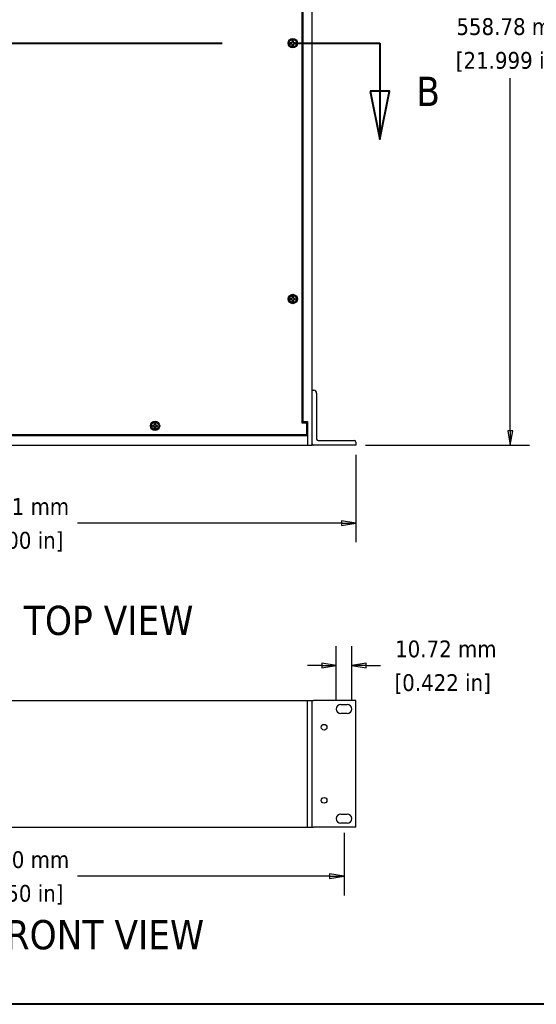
# Model space of a CAD drawing. Header units: millimetres. Extents: x 64 to 1798, y 64 to 1375.
# Tile 2 of 66: x 451 to 810, y 64 to 749. Entities that reach past the tile are written whole.
import ezdxf

# ---------------------------------------------------------------- set-up
doc = ezdxf.new("R2010")
doc.units = ezdxf.units.MM
doc.header["$LTSCALE"] = 6.666667
doc.linetypes.add('DOUBLE_DASH_CHAIN', pattern=[1.2403, 0.6614, -0.0827, 0.1654, -0.0827, 0.1654, -0.0827])
for name, color, linetype, lineweight in [('Border (ANSI)', 7, 'Continuous', 40), ('Dimension (ANSI)', 7, 'Continuous', 25), ('Section Line (ANSI)', 7, 'DOUBLE_DASH_CHAIN', 40), ('Symbol (ANSI)', 7, 'Continuous', 25), ('Visible (ANSI)', 7, 'Continuous', 25)]:
    doc.layers.add(name, color=color, linetype=linetype, lineweight=lineweight)
doc.styles.add('Note Text (ANSI)', font='tahoma.ttf')
doc.styles.add('Note Text (ANSI) - 3DA', font='tahoma.ttf')
doc.styles.add('Text Style66', font='tahoma.ttf')
doc.dimstyles.new('Default - mm (ANSI)', dxfattribs={"dimscale": 6.666667, "dimtxt": 1.75, "dimasz": 1.5, "dimexe": 2, "dimexo": 1, "dimgap": 0.8, "dimtad": 0, "dimtih": 1, "dimtoh": 1, "dimrnd": 1e-08, "dimzin": 0, "dimdsep": 46, "dimtxsty": 'Note Text (ANSI)', "dimblk": 'Filled-2', "dimcen": 0.09, "dimdle": 10, "dimclrd": 256, "dimclre": 256, "dimclrt": 256, "dimadec": 1, "dimazin": 0, "dimtfac": 1.741714, "dimtofl": 0, "dimtmove": 0, "dimatfit": 3, "dimldrblk": 'Filled-1', "dimfxl": 1, "dimtolj": 1, "dimtzin": 0, "dimlwd": -1, "dimlwe": -1, "dimarcsym": 0})

# ---------------------------------------------------------------- blocks, each defined once
blk = doc.blocks.new('Borders Default Border')
at = {"layer": 'Border (ANSI)', "flags": 128}
blk.add_lwpolyline([(9.65, 9.65), (9.65, 206.25), (269.75, 206.25), (269.75, 9.65), (9.65, 9.65)], dxfattribs=at)
blk = doc.blocks.new('2dTransSection1')
at = {"layer": 'Section Line (ANSI)', "linetype": 'DOUBLE_DASH_CHAIN', "ltscale": 13.700486}
blk.add_line((28.35, 109.87), (105.21, 109.87), dxfattribs=at)
at = {"layer": 'Section Line (ANSI)', "linetype": 'Continuous'}
for p, q in [((28.35, 109.87), (37.24, 109.87)), ((28.35, 109.87), (28.35, 104.87)), ((96.32, 109.87), (105.21, 109.87)), ((105.21, 109.87), (105.21, 104.87)), ((27.35, 104.87), (28.35, 99.87)), ((29.35, 104.87), (27.35, 104.87)), ((28.35, 104.87), (28.35, 99.87)), ((28.35, 99.87), (29.35, 104.87)), ((104.21, 104.87), (105.21, 99.87)), ((106.21, 104.87), (104.21, 104.87)), ((105.21, 104.87), (105.21, 99.87)), ((105.21, 99.87), (106.21, 104.87))]:
    blk.add_line(p, q, dxfattribs=at)
at = {"layer": 'Section Line (ANSI)', "linetype": 'Continuous', "flags": 128}
for points in [[(27.35, 104.87), (28.35, 99.87), (29.35, 104.87), (27.35, 104.87)], [(104.21, 104.87), (105.21, 99.87), (106.21, 104.87), (104.21, 104.87)]]:
    blk.add_lwpolyline(points, dxfattribs=at)
at = {"layer": 'Section Line (ANSI)'}
for points in [[(27.35, 104.87), (28.35, 99.87), (29.35, 104.87), (27.35, 104.87)], [(104.21, 104.87), (105.21, 99.87), (106.21, 104.87), (104.21, 104.87)]]:
    blk.add_solid(points, dxfattribs=at)
at = {"layer": 'Section Line (ANSI)', "attachment_point": 7}
for insert, char_height, style in [((22.71, 103.37), 3, 'Text Style66'), ((109.01, 103.32), 3.05, 'Note Text (ANSI) - 3DA')]:
    blk.add_mtext('B', dxfattribs=dict(at, insert=insert, char_height=char_height, style=style))
blk = doc.blocks.new('Filled-2')
at = {"color": 0}
for p, q in [((0, 0), (-1, 0.167)), ((-1, 0.167), (-1, -0.167)), ((-1, 0), (0, 0)), ((-1, -0.167), (0, 0))]:
    blk.add_line(p, q, dxfattribs=at)
at = {"color": 0, "flags": 128}
blk.add_lwpolyline([(-1, -0.167), (0, 0), (-1, 0.167), (-1, -0.167)], dxfattribs=at)
at = {"color": 0}
blk.add_solid([(-1, -0.167), (0, 0), (-1, 0.167), (-1, -0.167)], dxfattribs=at)
blk = doc.blocks.new('*D9')
at = {"layer": 'Defpoints', "color": 0, "transparency": 16777216}
for p in [(202.08, 453.06), (684.69, 453.06), (684.69, 398.82)]:
    blk.add_point(p, dxfattribs=at)
at = {"layer": 'Dimension (ANSI)', "transparency": 16777216}
for p, q in [((202.08, 446.39), (202.08, 385.49)), ((684.69, 446.39), (684.69, 385.49)), ((212.08, 398.82), (395.74, 398.82)), ((674.69, 398.82), (491.04, 398.82))]:
    blk.add_line(p, q, dxfattribs=at)
at = {"layer": 'Dimension (ANSI)', "transparency": 16777216, "xscale": 10, "yscale": 10, "zscale": 10, "rotation": 180}
blk.add_blockref('Filled-2', (202.08, 398.82), dxfattribs=at)
at = {"layer": 'Dimension (ANSI)', "transparency": 16777216, "xscale": 10, "yscale": 10, "zscale": 10}
blk.add_blockref('Filled-2', (684.69, 398.82), dxfattribs=at)
at = {"layer": 'Dimension (ANSI)', "transparency": 16777216, "char_height": 11.6667, "attachment_point": 5, "style": 'Note Text (ANSI)'}
for s, insert in [('\\A1; 482.61 mm', (443.39, 410.25)), ('\\A1;[19.000 in]', (443.39, 385.86))]:
    blk.add_mtext(s, dxfattribs=dict(at, insert=insert))
blk = doc.blocks.new('Filled-1')
at = {"color": 0}
for p, q in [((0, 0), (-1, 0.333)), ((-1, 0.333), (-1, -0.333)), ((-1, 0), (0, 0)), ((-1, -0.333), (0, 0))]:
    blk.add_line(p, q, dxfattribs=at)
at = {"color": 0, "flags": 128}
blk.add_lwpolyline([(-1, -0.333), (0, 0), (-1, 0.333), (-1, -0.333)], dxfattribs=at)
at = {"color": 0}
blk.add_solid([(-1, -0.333), (0, 0), (-1, 0.333), (-1, -0.333)], dxfattribs=at)
blk = doc.blocks.new('*D10')
at = {"layer": 'Defpoints', "color": 0, "transparency": 16777216}
for p in [(654.21, 1011.84), (792.09, 1011.84), (684.69, 453.06)]:
    blk.add_point(p, dxfattribs=at)
at = {"layer": 'Dimension (ANSI)', "transparency": 16777216}
for p, q in [((660.88, 1011.84), (805.42, 1011.84)), ((792.09, 1001.84), (792.09, 756.85)), ((792.09, 463.06), (792.09, 708.05)), ((691.36, 453.06), (805.42, 453.06))]:
    blk.add_line(p, q, dxfattribs=at)
at = {"layer": 'Dimension (ANSI)', "transparency": 16777216, "xscale": 10, "yscale": 10, "zscale": 10}
for p, rotation in [((792.09, 1011.84), 90), ((792.09, 453.06), 270)]:
    blk.add_blockref('Filled-2', p, dxfattribs=dict(at, rotation=rotation))
at = {"layer": 'Dimension (ANSI)', "transparency": 16777216, "char_height": 11.6667, "attachment_point": 5, "style": 'Note Text (ANSI)'}
for s, insert in [('\\A1; 558.78 mm', (792.09, 743.88)), ('\\A1;[21.999 in]', (792.09, 719.48))]:
    blk.add_mtext(s, dxfattribs=dict(at, insert=insert))
blk = doc.blocks.new('*D19')
at = {"layer": 'Defpoints', "color": 0, "transparency": 16777216}
for p in [(210.34, 190.25), (676.44, 190.25), (210.34, 153.42)]:
    blk.add_point(p, dxfattribs=at)
at = {"layer": 'Dimension (ANSI)', "transparency": 16777216}
for p, q in [((210.34, 183.59), (210.34, 140.09)), ((676.44, 183.59), (676.44, 140.09)), ((220.34, 153.42), (395.78, 153.42)), ((666.44, 153.42), (491.09, 153.42))]:
    blk.add_line(p, q, dxfattribs=at)
at = {"layer": 'Dimension (ANSI)', "transparency": 16777216, "xscale": 10, "yscale": 10, "zscale": 10, "rotation": 180}
blk.add_blockref('Filled-2', (210.34, 153.42), dxfattribs=at)
at = {"layer": 'Dimension (ANSI)', "transparency": 16777216, "xscale": 10, "yscale": 10, "zscale": 10}
blk.add_blockref('Filled-2', (676.44, 153.42), dxfattribs=at)
at = {"layer": 'Dimension (ANSI)', "transparency": 16777216, "char_height": 11.6667, "attachment_point": 5, "style": 'Note Text (ANSI)'}
for s, insert in [('\\A1; 466.10 mm', (443.43, 164.82)), ('\\A1;[18.350 in]', (443.43, 140.45))]:
    blk.add_mtext(s, dxfattribs=dict(at, insert=insert))
blk = doc.blocks.new('*D22')
at = {"layer": 'Defpoints', "color": 0, "transparency": 16777216}
for p in [(681.8, 299.9), (671.08, 269.63), (681.8, 269.63)]:
    blk.add_point(p, dxfattribs=at)
at = {"layer": 'Dimension (ANSI)', "transparency": 16777216}
for p, q in [((671.08, 276.3), (671.08, 313.23)), ((681.8, 276.3), (681.8, 313.23)), ((661.08, 299.9), (651.08, 299.9)), ((691.8, 299.9), (701.8, 299.9))]:
    blk.add_line(p, q, dxfattribs=at)
at = {"layer": 'Dimension (ANSI)', "transparency": 16777216, "xscale": 10, "yscale": 10, "zscale": 10}
blk.add_blockref('Filled-2', (671.08, 299.9), dxfattribs=at)
at = {"layer": 'Dimension (ANSI)', "transparency": 16777216, "xscale": 10, "yscale": 10, "zscale": 10, "rotation": 180}
blk.add_blockref('Filled-2', (681.8, 299.9), dxfattribs=at)
at = {"layer": 'Dimension (ANSI)', "transparency": 16777216, "char_height": 11.6667, "attachment_point": 5, "style": 'Note Text (ANSI)'}
for s, insert in [('\\A1; 10.72 mm', (745.07, 311.3)), ('\\A1;[0.422 in]', (745.07, 286.93))]:
    blk.add_mtext(s, dxfattribs=dict(at, insert=insert))

msp = doc.modelspace()

# ---------------------------------------------------------------- linework, layer by layer
at = {"layer": 'Visible (ANSI)'}
for p, q in [((654.2145, 453.0576), (654.2145, 1011.8376)), ((647.1102, 996.3663), (647.1102, 468.5289)), ((647.8645, 995.3376), (647.8645, 469.5576)), ((639.7522, 732.8066), (639.0524, 732.8066)), ((640.2471, 733.0116), (639.7522, 732.8066)), ((639.7687, 732.7239), (639.7522, 732.8066)), ((640.4521, 733.5064), (640.2471, 733.0116)), ((640.3423, 732.9163), (640.2471, 733.0116)), ((640.4521, 734.2063), (640.4521, 733.5064)), ((640.5347, 733.49), (640.4521, 733.5064)), ((641.0874, 733.49), (641.17, 733.5064)), ((641.17, 733.5064), (641.17, 734.2063)), ((641.375, 733.0116), (641.17, 733.5064)), ((641.2797, 732.9163), (641.375, 733.0116)), ((641.8699, 732.8066), (641.375, 733.0116)), ((641.8534, 732.7239), (641.8699, 732.8066)), ((642.5697, 732.8066), (641.8699, 732.8066)), ((639.0524, 732.0886), (639.7522, 732.0886)), ((639.7687, 732.1713), (639.7522, 732.0886)), ((639.7522, 732.0886), (640.2471, 731.8836)), ((640.3423, 731.9789), (640.2471, 731.8836)), ((640.2471, 731.8836), (640.4521, 731.3888)), ((640.5347, 731.4052), (640.4521, 731.3888)), ((640.4521, 731.3888), (640.4521, 730.6889)), ((641.0874, 731.4052), (641.17, 731.3888)), ((641.17, 731.3888), (641.375, 731.8836)), ((641.17, 730.6889), (641.17, 731.3888)), ((641.2797, 731.9789), (641.375, 731.8836)), ((641.375, 731.8836), (641.8699, 732.0886)), ((641.8534, 732.1713), (641.8699, 732.0886)), ((641.8699, 732.0886), (642.5697, 732.0886)), ((639.7522, 555.0066), (639.0524, 555.0066)), ((640.2471, 555.2116), (639.7522, 555.0066)), ((639.7687, 554.9239), (639.7522, 555.0066)), ((640.4521, 555.7064), (640.2471, 555.2116)), ((640.3423, 555.1163), (640.2471, 555.2116)), ((640.4521, 556.4063), (640.4521, 555.7064)), ((640.5347, 555.69), (640.4521, 555.7064)), ((641.0874, 555.69), (641.17, 555.7064)), ((641.17, 555.7064), (641.17, 556.4063)), ((641.375, 555.2116), (641.17, 555.7064)), ((641.2797, 555.1163), (641.375, 555.2116)), ((641.8699, 555.0066), (641.375, 555.2116)), ((641.8534, 554.9239), (641.8699, 555.0066)), ((642.5697, 555.0066), (641.8699, 555.0066)), ((639.0524, 554.2886), (639.7522, 554.2886)), ((639.7687, 554.3713), (639.7522, 554.2886)), ((639.7522, 554.2886), (640.2471, 554.0836)), ((640.3423, 554.1789), (640.2471, 554.0836)), ((640.2471, 554.0836), (640.4521, 553.5888)), ((640.5347, 553.6052), (640.4521, 553.5888)), ((640.4521, 553.5888), (640.4521, 552.8889)), ((641.0874, 553.6052), (641.17, 553.5888)), ((641.17, 553.5888), (641.375, 554.0836)), ((641.17, 552.8889), (641.17, 553.5888)), ((641.2797, 554.1789), (641.375, 554.0836)), ((641.375, 554.0836), (641.8699, 554.2886)), ((641.8534, 554.3713), (641.8699, 554.2886)), ((641.8699, 554.2886), (642.5697, 554.2886)), ((654.2145, 491.1576), (655.3895, 491.1576)), ((657.3895, 489.1576), (657.3895, 457.2326)), ((543.9307, 466.8051), (543.2309, 466.8051)), ((543.2309, 466.0871), (543.9307, 466.0871)), ((544.4256, 467.0101), (543.9307, 466.8051)), ((543.9472, 466.7224), (543.9307, 466.8051)), ((543.9472, 466.1698), (543.9307, 466.0871)), ((543.9307, 466.0871), (544.4256, 465.8821)), ((544.6306, 467.5049), (544.4256, 467.0101)), ((544.5208, 466.9148), (544.4256, 467.0101)), ((544.5208, 465.9774), (544.4256, 465.8821)), ((544.4256, 465.8821), (544.6306, 465.3873)), ((544.6306, 468.2048), (544.6306, 467.5049)), ((544.7132, 467.4885), (544.6306, 467.5049)), ((545.2659, 467.4885), (545.3485, 467.5049)), ((545.3485, 467.5049), (545.3485, 468.2048)), ((545.5535, 467.0101), (545.3485, 467.5049)), ((545.3485, 465.3873), (545.5535, 465.8821)), ((545.4582, 466.9148), (545.5535, 467.0101)), ((545.4582, 465.9774), (545.5535, 465.8821)), ((546.0484, 466.8051), (545.5535, 467.0101)), ((545.5535, 465.8821), (546.0484, 466.0871)), ((546.0319, 466.7224), (546.0484, 466.8051)), ((546.0319, 466.1698), (546.0484, 466.0871)), ((546.7482, 466.8051), (546.0484, 466.8051)), ((546.0484, 466.0871), (546.7482, 466.0871)), ((647.1102, 469.5576), (647.8645, 469.5576)), ((647.1102, 468.5289), (650.2852, 468.5289)), ((647.8645, 469.5576), (651.0395, 469.5576)), ((650.2852, 468.5289), (650.2852, 460.1469)), ((651.0395, 469.5576), (651.0395, 453.0576)), ((651.0395, 459.4076), (235.7395, 459.4076)), ((650.2852, 460.1469), (236.4938, 460.1469)), ((544.7132, 465.4037), (544.6306, 465.3873)), ((544.6306, 465.3873), (544.6306, 464.6874)), ((545.2659, 465.4037), (545.3485, 465.3873)), ((545.3485, 464.6874), (545.3485, 465.3873)), ((651.0395, 460.6776), (650.2852, 460.6776)), ((235.7395, 453.0576), (651.0395, 453.0576)), ((651.0395, 453.0576), (654.2145, 453.0576)), ((684.6945, 453.0576), (655.2145, 453.0576)), ((658.3895, 456.2326), (683.6945, 456.2326)), ((684.6945, 455.2326), (684.6945, 453.0576)), ((235.7395, 275.5988), (651.0395, 275.5988)), ((647.8645, 275.6119), (651.0395, 275.6119)), ((647.8645, 275.5988), (647.8645, 275.6119)), ((651.0395, 275.6119), (654.2145, 275.6119)), ((651.0395, 187.4739), (651.0395, 275.6119)), ((651.0395, 187.4608), (651.0395, 275.5988)), ((654.2145, 187.4739), (654.2145, 275.6119)), ((654.2145, 275.5935), (655.2145, 275.5935)), ((684.6945, 275.5935), (655.2145, 275.5935)), ((684.6945, 187.4635), (684.6945, 275.5935)), ((674.2545, 272.8035), (678.6245, 272.8035)), ((678.6245, 266.4535), (674.2545, 266.4535)), ((674.2545, 196.6035), (678.6245, 196.6035)), ((235.7395, 187.4608), (651.0395, 187.4608)), ((651.0395, 187.4739), (654.2145, 187.4739)), ((654.2145, 187.4635), (654.2145, 187.4739)), ((654.2145, 187.4635), (655.2145, 187.4635)), ((684.6945, 187.4635), (655.2145, 187.4635)), ((678.6245, 190.2535), (674.2545, 190.2535))]:
    msp.add_line(p, q, dxfattribs=at)
for centre, radius in [((640.811, 732.4476), 3.2512), ((640.811, 732.4476), 2.54), ((640.811, 554.6476), 3.2512), ((640.811, 554.6476), 2.54), ((544.9895, 466.4461), 3.2512), ((544.9895, 466.4461), 2.54), ((662.5965, 256.9285), 1.9939), ((662.5965, 206.1285), 1.9939)]:
    msp.add_circle(centre, radius, dxfattribs=at)
for centre, radius, start, end in [((640.811, 732.4476), 1.7949, 168.463041, 191.536959), ((640.811, 732.4476), 1.7483, 168.6603846, 191.3396154), ((640.811, 732.4476), 1.7949, 78.463041, 101.536959), ((640.811, 732.4476), 1.7483, 78.6603846, 101.3396154), ((640.811, 732.4476), 1.7483, 348.6603846, 11.3396154), ((640.811, 732.4476), 1.7949, 348.463041, 11.536959), ((640.811, 732.4476), 1.7949, 258.463041, 281.536959), ((640.811, 732.4476), 1.7483, 258.6603846, 281.3396154), ((640.811, 554.6476), 1.7949, 168.463041, 191.536959), ((640.811, 554.6476), 1.7483, 168.6603846, 191.3396154), ((640.811, 554.6476), 1.7949, 78.463041, 101.536959), ((640.811, 554.6476), 1.7483, 78.6603846, 101.3396154), ((640.811, 554.6476), 1.7483, 348.6603846, 11.3396154), ((640.811, 554.6476), 1.7949, 348.463041, 11.536959), ((640.811, 554.6476), 1.7949, 258.463041, 281.536959), ((640.811, 554.6476), 1.7483, 258.6603846, 281.3396154), ((655.3895, 489.1576), 2, 0, 90), ((544.9895, 466.4461), 1.7949, 168.463041, 191.536959), ((544.9895, 466.4461), 1.7483, 168.6603846, 191.3396154), ((544.9895, 466.4461), 1.7949, 78.463041, 101.536959), ((544.9895, 466.4461), 1.7483, 78.6603846, 101.3396154), ((544.9895, 466.4461), 1.7483, 348.6603846, 11.3396154), ((544.9895, 466.4461), 1.7949, 348.463041, 11.536959), ((544.9895, 466.4461), 1.7949, 258.463041, 281.536959), ((544.9895, 466.4461), 1.7483, 258.6603846, 281.3396154), ((655.2145, 454.0576), 1, 180, 270), ((658.3895, 457.2326), 1, 180, 270), ((683.6945, 455.2326), 1, 0, 90), ((674.2545, 269.6285), 3.175, 90, 270), ((678.6245, 269.6285), 3.175, 270, 90), ((674.2545, 193.4285), 3.175, 90, 270), ((678.6245, 193.4285), 3.175, 270, 90)]:
    msp.add_arc(centre, radius, start, end, dxfattribs=at)
for points, weights in [([(639.0969, 732.7914), (639.0749, 732.7989), (639.0524, 732.8066)], [1.01218915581, 1.01172679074, 1.01110160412]), ([(639.0969, 732.7914), (639.5133, 732.7494), (639.7687, 732.7239)], [1.53696783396, 1.9683578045, 2.37346205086]), ([(639.7687, 732.7239), (640.1309, 732.8391), (640.3423, 732.9163)], [2.07391766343, 2.6044802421, 2.81776863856]), ([(640.3423, 732.9163), (640.4196, 733.1277), (640.5347, 733.49)], [2.81776863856, 2.60448024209, 2.07391766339]), ([(640.4673, 734.1618), (640.4598, 734.1837), (640.4521, 734.2063)], [1.01218915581, 1.01172679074, 1.01110160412]), ([(640.5347, 733.49), (640.5092, 733.7453), (640.4673, 734.1618)], [2.37346205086, 1.9683578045, 1.53696783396]), ([(641.1548, 734.1618), (641.1129, 733.7453), (641.0874, 733.49)], [1.53696783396, 1.9683578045, 2.37346205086]), ([(641.0874, 733.49), (641.2025, 733.1277), (641.2797, 732.9163)], [2.07391766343, 2.6044802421, 2.81776863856]), ([(641.1548, 734.1618), (641.1623, 734.1837), (641.17, 734.2063)], [1.01218915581, 1.01172679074, 1.01110160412]), ([(641.2797, 732.9163), (641.4912, 732.8391), (641.8534, 732.7239)], [2.81776863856, 2.60448024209, 2.07391766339]), ([(641.8534, 732.7239), (642.1087, 732.7494), (642.5252, 732.7914)], [2.37346205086, 1.9683578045, 1.53696783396]), ([(642.5252, 732.7914), (642.5472, 732.7989), (642.5697, 732.8066)], [1.01218915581, 1.01172679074, 1.01110160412]), ([(639.0969, 732.1039), (639.0749, 732.0963), (639.0524, 732.0886)], [1.01218915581, 1.01172679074, 1.01110160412]), ([(639.7687, 732.1713), (639.5133, 732.1458), (639.0969, 732.1039)], [2.37346205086, 1.9683578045, 1.53696783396]), ([(640.3423, 731.9789), (640.1309, 732.0562), (639.7687, 732.1713)], [2.81776863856, 2.60448024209, 2.07391766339]), ([(640.5347, 731.4052), (640.4196, 731.7675), (640.3423, 731.9789)], [2.07391766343, 2.6044802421, 2.81776863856]), ([(640.4673, 730.7335), (640.4598, 730.7115), (640.4521, 730.6889)], [1.01218915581, 1.01172679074, 1.01110160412]), ([(640.4673, 730.7335), (640.5092, 731.1499), (640.5347, 731.4052)], [1.53696783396, 1.9683578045, 2.37346205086]), ([(641.2797, 731.9789), (641.2025, 731.7675), (641.0874, 731.4052)], [2.81776863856, 2.6044802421, 2.07391766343]), ([(641.0874, 731.4052), (641.1129, 731.1499), (641.1548, 730.7335)], [2.37346205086, 1.9683578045, 1.53696783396]), ([(641.1548, 730.7335), (641.1623, 730.7115), (641.17, 730.6889)], [1.01218915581, 1.01172679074, 1.01110160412]), ([(641.8534, 732.1713), (641.4912, 732.0562), (641.2797, 731.9789)], [2.07391766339, 2.60448024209, 2.81776863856]), ([(642.5252, 732.1039), (642.1087, 732.1458), (641.8534, 732.1713)], [1.53696783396, 1.9683578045, 2.37346205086]), ([(642.5252, 732.1039), (642.5472, 732.0963), (642.5697, 732.0886)], [1.01218915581, 1.01172679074, 1.01110160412]), ([(639.0969, 554.9914), (639.0749, 554.9989), (639.0524, 555.0066)], [1.01218915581, 1.01172679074, 1.01110160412]), ([(639.0969, 554.9914), (639.5133, 554.9494), (639.7687, 554.9239)], [1.53696783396, 1.9683578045, 2.37346205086]), ([(639.7687, 554.9239), (640.1309, 555.0391), (640.3423, 555.1163)], [2.07391766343, 2.6044802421, 2.81776863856]), ([(640.3423, 555.1163), (640.4196, 555.3277), (640.5347, 555.69)], [2.81776863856, 2.60448024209, 2.07391766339]), ([(640.4673, 556.3618), (640.4598, 556.3837), (640.4521, 556.4063)], [1.01218915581, 1.01172679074, 1.01110160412]), ([(640.5347, 555.69), (640.5092, 555.9453), (640.4673, 556.3618)], [2.37346205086, 1.9683578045, 1.53696783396]), ([(641.1548, 556.3618), (641.1129, 555.9453), (641.0874, 555.69)], [1.53696783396, 1.9683578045, 2.37346205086]), ([(641.0874, 555.69), (641.2025, 555.3277), (641.2797, 555.1163)], [2.07391766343, 2.6044802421, 2.81776863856]), ([(641.1548, 556.3618), (641.1623, 556.3837), (641.17, 556.4063)], [1.01218915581, 1.01172679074, 1.01110160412]), ([(641.2797, 555.1163), (641.4912, 555.0391), (641.8534, 554.9239)], [2.81776863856, 2.60448024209, 2.07391766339]), ([(641.8534, 554.9239), (642.1087, 554.9494), (642.5252, 554.9914)], [2.37346205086, 1.9683578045, 1.53696783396]), ([(642.5252, 554.9914), (642.5472, 554.9989), (642.5697, 555.0066)], [1.01218915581, 1.01172679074, 1.01110160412]), ([(639.0969, 554.3039), (639.0749, 554.2963), (639.0524, 554.2886)], [1.01218915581, 1.01172679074, 1.01110160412]), ([(639.7687, 554.3713), (639.5133, 554.3458), (639.0969, 554.3039)], [2.37346205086, 1.9683578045, 1.53696783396]), ([(640.3423, 554.1789), (640.1309, 554.2562), (639.7687, 554.3713)], [2.81776863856, 2.60448024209, 2.07391766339]), ([(640.5347, 553.6052), (640.4196, 553.9675), (640.3423, 554.1789)], [2.07391766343, 2.6044802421, 2.81776863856]), ([(640.4673, 552.9335), (640.4598, 552.9115), (640.4521, 552.8889)], [1.01218915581, 1.01172679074, 1.01110160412]), ([(640.4673, 552.9335), (640.5092, 553.3499), (640.5347, 553.6052)], [1.53696783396, 1.9683578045, 2.37346205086]), ([(641.2797, 554.1789), (641.2025, 553.9675), (641.0874, 553.6052)], [2.81776863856, 2.6044802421, 2.07391766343]), ([(641.0874, 553.6052), (641.1129, 553.3499), (641.1548, 552.9335)], [2.37346205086, 1.9683578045, 1.53696783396]), ([(641.1548, 552.9335), (641.1623, 552.9115), (641.17, 552.8889)], [1.01218915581, 1.01172679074, 1.01110160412]), ([(641.8534, 554.3713), (641.4912, 554.2562), (641.2797, 554.1789)], [2.07391766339, 2.60448024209, 2.81776863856]), ([(642.5252, 554.3039), (642.1087, 554.3458), (641.8534, 554.3713)], [1.53696783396, 1.9683578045, 2.37346205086]), ([(642.5252, 554.3039), (642.5472, 554.2963), (642.5697, 554.2886)], [1.01218915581, 1.01172679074, 1.01110160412]), ([(543.2754, 466.7899), (543.2534, 466.7974), (543.2309, 466.8051)], [1.01218915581, 1.01172679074, 1.01110160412]), ([(543.2754, 466.1024), (543.2534, 466.0948), (543.2309, 466.0871)], [1.01218915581, 1.01172679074, 1.01110160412]), ([(543.2754, 466.7899), (543.6918, 466.7479), (543.9472, 466.7224)], [1.53696783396, 1.9683578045, 2.37346205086]), ([(543.9472, 466.1698), (543.6918, 466.1443), (543.2754, 466.1024)], [2.37346205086, 1.9683578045, 1.53696783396]), ([(543.9472, 466.7224), (544.3094, 466.8376), (544.5208, 466.9148)], [2.07391766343, 2.6044802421, 2.81776863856]), ([(544.5208, 465.9774), (544.3094, 466.0547), (543.9472, 466.1698)], [2.81776863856, 2.60448024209, 2.07391766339]), ([(544.5208, 466.9148), (544.5981, 467.1262), (544.7132, 467.4885)], [2.81776863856, 2.60448024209, 2.07391766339]), ([(544.7132, 465.4037), (544.5981, 465.766), (544.5208, 465.9774)], [2.07391766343, 2.6044802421, 2.81776863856]), ([(544.6458, 468.1603), (544.6383, 468.1822), (544.6306, 468.2048)], [1.01218915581, 1.01172679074, 1.01110160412]), ([(544.7132, 467.4885), (544.6877, 467.7438), (544.6458, 468.1603)], [2.37346205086, 1.9683578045, 1.53696783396]), ([(545.3333, 468.1603), (545.2914, 467.7438), (545.2659, 467.4885)], [1.53696783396, 1.9683578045, 2.37346205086]), ([(545.2659, 467.4885), (545.381, 467.1262), (545.4582, 466.9148)], [2.07391766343, 2.6044802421, 2.81776863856]), ([(545.4582, 465.9774), (545.381, 465.766), (545.2659, 465.4037)], [2.81776863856, 2.6044802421, 2.07391766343]), ([(545.3333, 468.1603), (545.3408, 468.1822), (545.3485, 468.2048)], [1.01218915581, 1.01172679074, 1.01110160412]), ([(545.4582, 466.9148), (545.6697, 466.8376), (546.0319, 466.7224)], [2.81776863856, 2.60448024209, 2.07391766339]), ([(546.0319, 466.1698), (545.6697, 466.0547), (545.4582, 465.9774)], [2.07391766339, 2.60448024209, 2.81776863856]), ([(546.0319, 466.7224), (546.2872, 466.7479), (546.7037, 466.7899)], [2.37346205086, 1.9683578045, 1.53696783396]), ([(546.7037, 466.1024), (546.2872, 466.1443), (546.0319, 466.1698)], [1.53696783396, 1.9683578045, 2.37346205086]), ([(546.7037, 466.7899), (546.7257, 466.7974), (546.7482, 466.8051)], [1.01218915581, 1.01172679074, 1.01110160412]), ([(546.7037, 466.1024), (546.7257, 466.0948), (546.7482, 466.0871)], [1.01218915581, 1.01172679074, 1.01110160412]), ([(544.6458, 464.732), (544.6383, 464.71), (544.6306, 464.6874)], [1.01218915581, 1.01172679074, 1.01110160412]), ([(544.6458, 464.732), (544.6877, 465.1484), (544.7132, 465.4037)], [1.53696783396, 1.9683578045, 2.37346205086]), ([(545.2659, 465.4037), (545.2914, 465.1484), (545.3333, 464.732)], [2.37346205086, 1.9683578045, 1.53696783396]), ([(545.3333, 464.732), (545.3408, 464.71), (545.3485, 464.6874)], [1.01218915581, 1.01172679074, 1.01110160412])]:
    msp.add_rational_spline(points, weights, degree=2, dxfattribs=at)

# ---------------------------------------------------------------- block references
at = {"xscale": 6.666666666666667, "yscale": 6.666666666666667, "zscale": 6.666666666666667}
msp.add_blockref('Borders Default Border', (0, 0), dxfattribs=at)
at = {"layer": 'Section Line (ANSI)', "xscale": 6.666666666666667, "yscale": 6.666666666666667, "zscale": 6.666666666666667}
msp.add_blockref('2dTransSection1', (0, 0), dxfattribs=at)

# ---------------------------------------------------------------- texts
at = {"layer": 'Symbol (ANSI)', "char_height": 20.32, "attachment_point": 7, "style": 'Note Text (ANSI) - 3DA'}
for s, insert in [('ASSEMBLY - TOP VIEW', (302.7527, 320.7042)), ('ASSEMBLY - FRONT VIEW', (276.2946, 102.2002))]:
    msp.add_mtext(s, dxfattribs=dict(at, insert=insert))

# ---------------------------------------------------------------- dimensions: what is measured, and where the dimension line sits
at = {"layer": 'Dimension (ANSI)'}
for base, p1, p2, angle, text, override, picture, middle in [((792.0863, 1011.8376), (684.6945, 453.0576), (654.2145, 1011.8376), 90, ' <> mm\\X[21.999 in]', {"dimgap": 0.8, "dimdec": 2, "dimpost": '', "dimtol": 0, "dimlim": 0, "dimtp": 0, "dimtm": 0, "dimtdec": 2, "dimatfit": 1}, '*D10', (792.0863, 732.4476)), ((684.6945, 398.8205), (202.0845, 453.0576), (684.6945, 453.0576), 180, ' <> mm\\X[19.000 in]', {"dimgap": 0.8, "dimtih": 0, "dimtoh": 0, "dimdec": 2, "dimpost": '', "dimtol": 0, "dimlim": 0, "dimtp": 0, "dimtm": 0, "dimtdec": 2, "dimatfit": 1}, '*D9', (443.3895, 398.8205)), ((681.7995, 299.8951), (671.0795, 269.6285), (681.7995, 269.6285), 180, ' <> mm\\X[0.422 in]', {"dimgap": 0.8, "dimtih": 0, "dimtoh": 0, "dimdec": 2, "dimpost": '', "dimtol": 0, "dimlim": 0, "dimtp": 0, "dimtm": 0, "dimtdec": 2, "dimatfit": 1}, '*D22', (745.0711, 299.8951)), ((210.3395, 153.4191), (676.4395, 190.2535), (210.3395, 190.2535), 180, ' <> mm\\X[18.350 in]', {"dimgap": 0.8, "dimtih": 0, "dimtoh": 0, "dimdec": 2, "dimpost": '', "dimtol": 0, "dimlim": 0, "dimtp": 0, "dimtm": 0, "dimtdec": 2, "dimatfit": 1}, '*D19', (443.4345, 153.4191))]:
    dim = msp.add_linear_dim(base=base, p1=p1, p2=p2, angle=angle, text=text, dimstyle='Default - mm (ANSI)', override=override, dxfattribs=at)
    dim.commit()
    dim.dimension.update_dxf_attribs({"geometry": picture, "text_midpoint": middle, "dimtype": 160})

doc.saveas('drawing.dxf')
